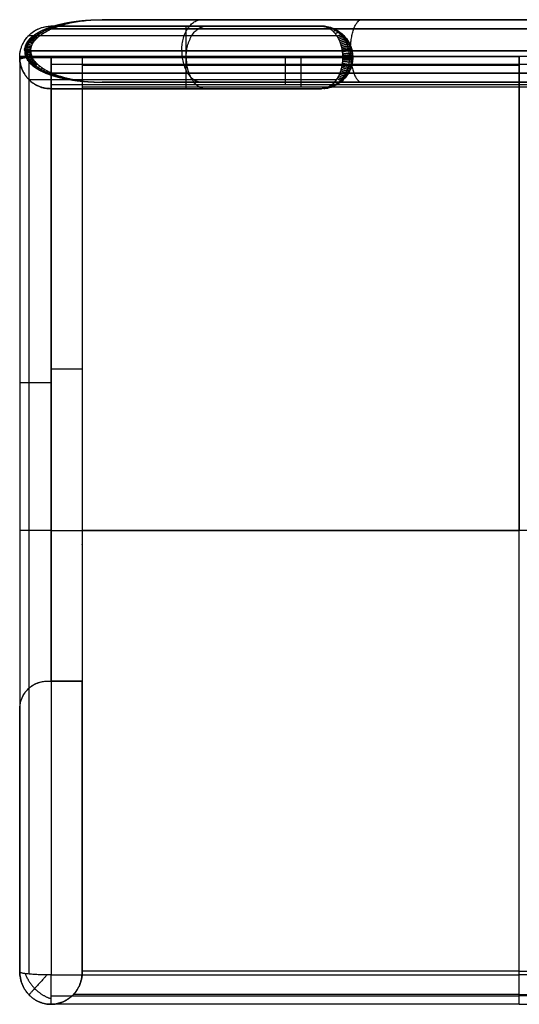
# Model space of a CAD drawing. Header units: millimetres. Extents: x 982 to 1462, y -35 to 438.
# Tile 1 of 2: x 982 to 1222, y -35 to 438. Entities that reach past the tile are written whole.
import ezdxf

# ---------------------------------------------------------------- set-up
doc = ezdxf.new("R2010")
doc.units = ezdxf.units.MM
doc.layers.add('chaise$Calque 03', color=5, linetype='Continuous', true_color=0x0000ff)

msp = doc.modelspace()

# ---------------------------------------------------------------- linework, layer by layer
at = {"layer": 'chaise$Calque 03'}
for p, q in [((1421.99, 437.63, 761.41), (1021.11, 437.63, 761.41)), ((1145.86, 437.63, 861.41), (1297.24, 437.63, 861.41)), ((996.55, 434.5, 20.4), (996.55, 434.5, 743.08)), ((1126.55, 434.5, 848.67), (1126.55, 434.5, 20.4)), ((981.61, 419.96, 437.92), (981.61, 419.96, 437.9)), ((996.61, 419.96, 453.07), (996.61, 419.96, 439.32)), ((996.61, 419.96, 453.07), (996.61, 419.96, 439.32)), ((996.61, 119.97, 422.92), (996.61, 419.96, 422.92)), ((1011.6, 419.96, 434.73), (1011.6, 419.96, 449.48)), ((1011.6, 419.96, 449.48), (1011.6, 419.96, 439.32)), ((1011.6, 419.96, 439.32), (1011.6, 419.96, 434.73)), ((1221.31, 419.96, 439.32), (1221.31, 419.96, 434.73)), ((1221.31, 419.96, 453.07), (1221.31, 419.96, 449.48)), ((1421.99, 407.63, 761.41), (1021.11, 407.63, 761.41)), ((1145.86, 407.63, 861.41), (1297.24, 407.63, 861.41)), ((996.55, 404.5, 20.4), (996.55, 404.5, 743.08)), ((1011.6, 405.29, 434.41), (1011.6, -19.32, 425.06)), ((1221.55, 405.29, 434.41), (1011.6, 405.29, 434.41)), ((1126.55, 404.5, 848.67), (1126.55, 404.5, 20.4)), ((1431.5, 405.29, 434.41), (1221.55, 405.29, 434.41)), ((996.54, 269.96, 422.92), (1011.6, 269.96, 422.92)), ((981.61, 192.38, 448.87), (981.61, 192.38, 437.94)), ((1221.55, 192.38, 429.72), (1011.6, 192.38, 429.72)), ((1011.6, 185.58, 429.57), (1011.6, 185.73, 422.92)), ((994.61, 119.97, 20.93), (994.61, 119.97, 48.93)), ((994.61, 119.97, 48.93), (994.61, 119.97, 423.05)), ((994.61, 119.97, 222.13), (1011.6, 119.97, 222.13)), ((1011.6, 119.97, 422.92), (996.57, 119.97, 422.92)), ((996.61, 119.97, 20.93), (996.61, 119.97, 422.92)), ((1011.6, -19.68, 226.79), (1011.6, 119.97, 229.87)), ((981.61, 106.52, 20.93), (981.61, 106.52, 48.93)), ((981.61, 106.52, 48.93), (981.61, 106.52, 437.96)), ((1221.55, -19.32, 425.06), (1011.6, -19.32, 425.06)), ((1221.55, -19.32, 425.06), (1431.5, -19.32, 425.06))]:
    msp.add_line(p, q, dxfattribs=at)
for points, weights, degree, knots in [([(983.98, 422.63, 748.4), (983.98, 422.78, 748.4), (983.99, 423.09, 748.4), (984.05, 423.73, 748.42), (984.19, 424.46, 748.47), (984.46, 425.31, 748.57), (984.85, 426.18, 748.7), (985.31, 426.97, 748.87), (985.8, 427.64, 749.04), (986.24, 428.18, 749.19), (986.72, 428.7, 749.36), (987.24, 429.19, 749.54), (987.78, 429.66, 749.73), (988.58, 430.29, 750.01), (989.69, 431.05, 750.4), (991.63, 432.17, 751.08), (993.74, 433.13, 751.82), (995.97, 433.97, 752.6), (997.75, 434.55, 753.23), (999.57, 435.07, 753.86), (1001.45, 435.54, 754.52), (1003.38, 435.96, 755.2), (1005.98, 436.45, 756.11), (1009.28, 436.94, 757.27), (1013.25, 437.34, 758.65), (1017.19, 437.57, 760.04), (1019.81, 437.63, 760.95), (1021.11, 437.63, 761.41)], [0.668312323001, 0.668311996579, 0.668531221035, 0.669873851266, 0.673060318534, 0.678995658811, 0.687526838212, 0.697728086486, 0.708242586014, 0.717748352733, 0.72781801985, 0.73824995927, 0.748865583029, 0.764351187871, 0.784486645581, 0.816642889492, 0.846338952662, 0.87317933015, 0.892485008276, 0.910143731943, 0.926283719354, 0.940878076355, 0.958148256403, 0.975481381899, 0.989823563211, 0.998177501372, 0.999999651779, 1], 3, [0, 0, 0, 0, 0.262687, 0.546269, 1.103085, 1.575474, 2.167094, 2.932126, 3.424776, 3.946668, 4.493353, 5.060955, 5.646163, 6.246157, 7.670699, 9.196795, 12.38861, 14.195171, 16.019066, 17.856092, 19.782393, 21.756828, 23.73807, 27.74501, 31.789199, 35.751529, 39.691254, 39.691254, 39.691254, 39.691254]), ([(1126.55, 434.5, 848.67), (1127.01, 434.5, 849.63), (1127.92, 434.45, 851.56), (1129.31, 434.22, 854.47), (1130.7, 433.82, 857.39), (1132.08, 433.25, 860.3), (1133.43, 432.49, 863.14), (1134.73, 431.53, 865.86), (1135.74, 430.57, 867.99), (1136.5, 429.69, 869.58), (1137.02, 429, 870.67), (1137.52, 428.25, 871.71), (1137.96, 427.47, 872.65), (1138.36, 426.67, 873.48), (1138.7, 425.84, 874.21), (1139, 425.01, 874.83), (1139.24, 424.2, 875.33), (1139.42, 423.45, 875.71), (1139.59, 422.6, 876.06), (1139.72, 421.69, 876.34), (1139.8, 420.78, 876.51), (1139.83, 420.09, 876.58), (1139.84, 419.68, 876.59), (1139.84, 419.5, 876.59)], [1, 0.999999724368, 0.998382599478, 0.990981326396, 0.978324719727, 0.960141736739, 0.936605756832, 0.907877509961, 0.879980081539, 0.855916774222, 0.837959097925, 0.819635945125, 0.801815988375, 0.785022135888, 0.769584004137, 0.755863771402, 0.744516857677, 0.735644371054, 0.727328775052, 0.720771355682, 0.716807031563, 0.715183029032, 0.714885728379, 0.714885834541], 3, [0, 0, 0, 0, 3.044394, 6.106526, 9.233921, 12.334319, 15.39621, 18.316748, 21.130647, 22.404931, 23.626639, 24.818974, 25.938461, 26.894632, 27.804453, 28.656642, 29.353359, 29.94743, 30.480014, 31.280581, 31.849184, 32.261361, 32.614258, 32.614258, 32.614258, 32.614258]), ([(983.98, 422.63, 748.4), (983.98, 422.47, 748.4), (983.99, 422.16, 748.4), (984.05, 421.52, 748.42), (984.19, 420.79, 748.47), (984.46, 419.94, 748.57), (984.85, 419.07, 748.7), (985.31, 418.28, 748.87), (985.8, 417.61, 749.04), (986.24, 417.07, 749.19), (986.72, 416.55, 749.36), (987.24, 416.06, 749.54), (987.78, 415.6, 749.73), (988.58, 414.96, 750.01), (989.69, 414.2, 750.4), (991.63, 413.08, 751.08), (993.74, 412.12, 751.82), (995.97, 411.29, 752.6), (997.75, 410.7, 753.23), (999.57, 410.18, 753.86), (1001.45, 409.71, 754.52), (1003.38, 409.29, 755.2), (1005.98, 408.8, 756.11), (1009.28, 408.31, 757.27), (1013.25, 407.91, 758.65), (1017.19, 407.68, 760.04), (1019.81, 407.63, 760.95), (1021.11, 407.63, 761.41)], [0.668312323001, 0.668311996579, 0.668531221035, 0.669873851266, 0.673060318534, 0.678995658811, 0.687526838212, 0.697728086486, 0.708242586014, 0.717748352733, 0.72781801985, 0.73824995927, 0.748865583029, 0.764351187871, 0.784486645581, 0.816642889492, 0.846338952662, 0.87317933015, 0.892485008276, 0.910143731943, 0.926283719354, 0.940878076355, 0.958148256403, 0.975481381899, 0.989823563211, 0.998177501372, 0.999999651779, 1], 3, [0, 0, 0, 0, 0.262687, 0.546269, 1.103085, 1.575474, 2.167094, 2.932126, 3.424776, 3.946668, 4.493353, 5.060955, 5.646163, 6.246157, 7.670699, 9.196795, 12.38861, 14.195171, 16.019066, 17.856092, 19.782393, 21.756828, 23.73807, 27.74501, 31.789199, 35.751529, 39.691254, 39.691254, 39.691254, 39.691254]), ([(1139.84, 419.5, 876.59), (1139.84, 419.31, 876.59), (1139.83, 418.91, 876.58), (1139.8, 418.21, 876.51), (1139.72, 417.31, 876.34), (1139.59, 416.4, 876.06), (1139.42, 415.54, 875.71), (1139.24, 414.79, 875.33), (1139, 413.99, 874.83), (1138.7, 413.15, 874.21), (1138.36, 412.33, 873.48), (1137.96, 411.53, 872.65), (1137.52, 410.75, 871.71), (1137.02, 410, 870.67), (1136.5, 409.31, 869.58), (1135.74, 408.43, 867.99), (1134.73, 407.46, 865.86), (1133.43, 406.51, 863.14), (1132.08, 405.75, 860.3), (1130.7, 405.17, 857.39), (1129.31, 404.78, 854.47), (1127.92, 404.55, 851.56), (1127.01, 404.5, 849.63), (1126.55, 404.5, 848.67)], [0.714885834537, 0.714885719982, 0.715183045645, 0.716807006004, 0.72077140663, 0.72732868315, 0.735644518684, 0.744516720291, 0.755863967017, 0.769583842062, 0.785022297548, 0.801815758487, 0.819636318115, 0.837958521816, 0.855917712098, 0.879979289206, 0.907878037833, 0.93660534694, 0.960141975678, 0.978324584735, 0.990981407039, 0.998382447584, 0.999999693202, 1], 3, [0, 0, 0, 0, 0.352897, 0.765074, 1.333677, 2.134245, 2.666828, 3.2609, 3.957616, 4.809806, 5.719626, 6.675797, 7.795284, 8.987619, 10.209328, 11.483612, 14.297511, 17.218048, 20.27994, 23.380338, 26.507733, 29.569865, 32.614143, 32.614143, 32.614143, 32.614143]), ([(984.23, -20.48, 447.84), (985.63, -24.41, 449.55), (988.76, -27.6, 449.65), (992.26, -31.16, 449.76), (996.61, -32.49, 447.86)], [0.831971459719, 0.81181792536, 0.860073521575, 0.806475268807, 0.83727264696], 2, [14.548184, 14.548184, 14.548184, 23.065793, 23.065793, 32.526436, 32.526436, 32.526436]), ([(1221.55, -35.19, 440.13), (1221.55, -35.19, 433.79), (1221.55, -30.52, 429.35), (1221.55, -25.85, 424.92), (1221.55, -19.32, 425.06)], [1, 0.921697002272, 1, 0.921697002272, 1], 2, [0, 0, 0, 11.950908, 11.950908, 23.901816, 23.901816, 23.901816])]:
    msp.add_rational_spline(points, weights, degree=degree, knots=knots, dxfattribs=at)
for points, knots in [([(984.92, 422.63, 751.73), (984.92, 422.73, 751.73), (984.93, 422.96, 751.73), (984.97, 423.42, 751.74), (985.06, 423.96, 751.76), (985.23, 424.6, 751.81), (985.48, 425.29, 751.88), (985.81, 425.95, 751.97), (986.17, 426.54, 752.06), (986.52, 427.04, 752.16), (986.9, 427.53, 752.26), (987.33, 428.01, 752.37), (987.78, 428.48, 752.5), (988.49, 429.13, 752.69), (989.5, 429.95, 752.95), (991.32, 431.19, 753.44), (993.35, 432.28, 753.99), (995.52, 433.25, 754.57), (997.29, 433.93, 755.04), (999.12, 434.55, 755.53), (1001.01, 435.11, 756.04), (1002.96, 435.61, 756.56), (1005.62, 436.2, 757.27), (1008.99, 436.8, 758.17), (1013.05, 437.28, 759.25), (1017.09, 437.56, 760.34), (1019.77, 437.63, 761.05), (1021.11, 437.63, 761.41)], [0, 0, 0, 0, 0.262687, 0.546269, 1.103085, 1.575474, 2.167094, 2.932126, 3.424776, 3.946668, 4.493353, 5.060955, 5.646163, 6.246157, 7.670699, 9.196795, 12.38861, 14.195171, 16.019066, 17.856092, 19.782393, 21.756828, 23.73807, 27.74501, 31.789199, 35.751529, 39.691254, 39.691254, 39.691254, 39.691254]), ([(986.87, 422.63, 746.41), (986.87, 422.73, 746.41), (986.87, 422.96, 746.41), (986.91, 423.42, 746.43), (986.99, 423.96, 746.46), (987.16, 424.6, 746.54), (987.4, 425.29, 746.64), (987.71, 425.95, 746.78), (988.05, 426.55, 746.93), (988.38, 427.04, 747.07), (988.74, 427.53, 747.23), (989.14, 428.01, 747.41), (989.58, 428.48, 747.6), (990.24, 429.14, 747.89), (991.2, 429.95, 748.31), (992.92, 431.19, 749.06), (994.84, 432.29, 749.9), (996.9, 433.25, 750.8), (998.58, 433.93, 751.54), (1000.3, 434.55, 752.29), (1002.09, 435.11, 753.08), (1003.94, 435.62, 753.89), (1006.46, 436.21, 754.99), (1009.64, 436.8, 756.39), (1013.48, 437.28, 758.07), (1017.31, 437.56, 759.74), (1019.85, 437.63, 760.86), (1021.11, 437.63, 761.41)], [0, 0, 0, 0, 0.262687, 0.546269, 1.103085, 1.575474, 2.167094, 2.932126, 3.424776, 3.946668, 4.493353, 5.060955, 5.646163, 6.246157, 7.670699, 9.196795, 12.38861, 14.195171, 16.019066, 17.856092, 19.782393, 21.756828, 23.73807, 27.74501, 31.789199, 35.751529, 39.691254, 39.691254, 39.691254, 39.691254]), ([(1140.46, 422.63, 876.41), (1140.46, 423.44, 876.41), (1140.51, 425.11, 876.27), (1140.74, 427.6, 875.64), (1141.13, 430.03, 874.55), (1141.69, 432.28, 873), (1142.39, 434.23, 871.05), (1143.2, 435.78, 868.79), (1144.08, 436.86, 866.36), (1144.97, 437.49, 863.88), (1145.57, 437.62, 862.22), (1145.86, 437.63, 861.41)], [0, 0, 0, 0, 2.429317, 5.000436, 7.694276, 10.481572, 13.32267, 16.169812, 18.971954, 21.680898, 24.256776, 24.256776, 24.256776, 24.256776]), ([(981.55, 419.5, 750.21), (981.55, 420.31, 750.21), (981.69, 421.98, 750.15), (982.32, 424.47, 749.85), (983.42, 426.91, 749.33), (984.97, 429.17, 748.59), (986.92, 431.11, 747.66), (989.17, 432.65, 746.59), (991.6, 433.74, 745.43), (994.08, 434.36, 744.25), (995.74, 434.5, 743.46), (996.55, 434.5, 743.08)], [0, 0, 0, 0, 2.430116, 5.008921, 7.72491, 10.555069, 13.462538, 16.39781, 19.30407, 22.125086, 24.812808, 24.812808, 24.812808, 24.812808]), ([(1126.55, 434.5, 848.67), (1126.92, 434.5, 849.68), (1127.65, 434.44, 851.68), (1128.77, 434.17, 854.71), (1129.88, 433.7, 857.74), (1130.98, 433.02, 860.75), (1132.05, 432.13, 863.65), (1133.06, 431.02, 866.41), (1133.84, 429.92, 868.55), (1134.42, 428.93, 870.11), (1134.81, 428.17, 871.16), (1135.16, 427.37, 872.14), (1135.48, 426.55, 873), (1135.75, 425.73, 873.74), (1135.98, 424.92, 874.36), (1136.17, 424.13, 874.88), (1136.31, 423.39, 875.28), (1136.42, 422.73, 875.57), (1136.52, 422, 875.84), (1136.59, 421.25, 876.03), (1136.64, 420.52, 876.15), (1136.65, 419.96, 876.2), (1136.66, 419.65, 876.21), (1136.66, 419.5, 876.21)], [0, 0, 0, 0, 3.044394, 6.106526, 9.233921, 12.334319, 15.39621, 18.316748, 21.130647, 22.404931, 23.626639, 24.818974, 25.938461, 26.894632, 27.804453, 28.656642, 29.353359, 29.94743, 30.480014, 31.280581, 31.849184, 32.261361, 32.614258, 32.614258, 32.614258, 32.614258]), ([(1126.55, 434.5, 848.67), (1127.09, 434.5, 849.59), (1128.19, 434.44, 851.43), (1129.84, 434.17, 854.2), (1131.49, 433.7, 856.98), (1133.13, 433.02, 859.73), (1134.71, 432.13, 862.39), (1136.21, 431.02, 864.91), (1137.38, 429.92, 866.87), (1138.23, 428.93, 868.3), (1138.8, 428.17, 869.26), (1139.33, 427.37, 870.15), (1139.8, 426.55, 870.94), (1140.2, 425.73, 871.62), (1140.54, 424.92, 872.19), (1140.82, 424.13, 872.66), (1141.04, 423.39, 873.03), (1141.2, 422.73, 873.3), (1141.35, 422, 873.54), (1141.45, 421.25, 873.72), (1141.52, 420.52, 873.83), (1141.54, 419.96, 873.87), (1141.55, 419.65, 873.88), (1141.55, 419.5, 873.88)], [0, 0, 0, 0, 3.044394, 6.106526, 9.233921, 12.334319, 15.39621, 18.316748, 21.130647, 22.404931, 23.626639, 24.818974, 25.938461, 26.894632, 27.804453, 28.656642, 29.353359, 29.94743, 30.480014, 31.280581, 31.849184, 32.261361, 32.614258, 32.614258, 32.614258, 32.614258]), ([(984.92, 422.63, 751.73), (984.92, 422.52, 751.73), (984.93, 422.29, 751.73), (984.97, 421.83, 751.74), (985.06, 421.29, 751.76), (985.23, 420.65, 751.81), (985.48, 419.96, 751.88), (985.81, 419.3, 751.97), (986.17, 418.71, 752.06), (986.52, 418.21, 752.16), (986.9, 417.72, 752.26), (987.33, 417.24, 752.37), (987.78, 416.78, 752.5), (988.49, 416.12, 752.69), (989.5, 415.3, 752.95), (991.32, 414.06, 753.44), (993.35, 412.97, 753.99), (995.52, 412, 754.57), (997.29, 411.32, 755.04), (999.12, 410.7, 755.53), (1001.01, 410.14, 756.04), (1002.96, 409.64, 756.56), (1005.62, 409.05, 757.27), (1008.99, 408.46, 758.17), (1013.05, 407.97, 759.25), (1017.09, 407.69, 760.34), (1019.77, 407.63, 761.05), (1021.11, 407.63, 761.41)], [0, 0, 0, 0, 0.262687, 0.546269, 1.103085, 1.575474, 2.167094, 2.932126, 3.424776, 3.946668, 4.493353, 5.060955, 5.646163, 6.246157, 7.670699, 9.196795, 12.38861, 14.195171, 16.019066, 17.856092, 19.782393, 21.756828, 23.73807, 27.74501, 31.789199, 35.751529, 39.691254, 39.691254, 39.691254, 39.691254]), ([(986, 419.96, 448.63), (986, 419.81, 448.65), (986, 419.66, 448.66), (986, 419.51, 448.67), (986, 344.05, 455.89), (986, 197.09, 462.95), (986, 50.13, 456.33), (986, -20.68, 449.98)], [-0.43035, -0.43035, -0.43035, -0.43035, 0, 0, 0, 218.883121, 424.173827, 424.173827, 424.173827, 424.173827]), ([(986.87, 422.63, 746.41), (986.87, 422.52, 746.41), (986.87, 422.29, 746.41), (986.91, 421.83, 746.43), (986.99, 421.29, 746.46), (987.16, 420.65, 746.54), (987.4, 419.96, 746.64), (987.71, 419.3, 746.78), (988.05, 418.7, 746.93), (988.38, 418.21, 747.07), (988.74, 417.72, 747.23), (989.14, 417.24, 747.41), (989.58, 416.77, 747.6), (990.24, 416.11, 747.89), (991.2, 415.3, 748.31), (992.92, 414.06, 749.06), (994.84, 412.96, 749.9), (996.9, 412, 750.8), (998.58, 411.32, 751.54), (1000.3, 410.7, 752.29), (1002.09, 410.14, 753.08), (1003.94, 409.64, 753.89), (1006.46, 409.04, 754.99), (1009.64, 408.45, 756.39), (1013.48, 407.97, 758.07), (1017.31, 407.69, 759.74), (1019.85, 407.63, 760.86), (1021.11, 407.63, 761.41)], [0, 0, 0, 0, 0.262687, 0.546269, 1.103085, 1.575474, 2.167094, 2.932126, 3.424776, 3.946668, 4.493353, 5.060955, 5.646163, 6.246157, 7.670699, 9.196795, 12.38861, 14.195171, 16.019066, 17.856092, 19.782393, 21.756828, 23.73807, 27.74501, 31.789199, 35.751529, 39.691254, 39.691254, 39.691254, 39.691254]), ([(1140.46, 422.63, 876.41), (1140.46, 421.82, 876.41), (1140.51, 420.15, 876.27), (1140.74, 417.66, 875.64), (1141.13, 415.22, 874.55), (1141.69, 412.97, 873), (1142.39, 411.02, 871.05), (1143.2, 409.48, 868.79), (1144.08, 408.39, 866.36), (1144.97, 407.76, 863.88), (1145.57, 407.63, 862.22), (1145.86, 407.63, 861.41)], [0, 0, 0, 0, 2.429317, 5.000436, 7.694276, 10.481572, 13.32267, 16.169812, 18.971954, 21.680898, 24.256776, 24.256776, 24.256776, 24.256776]), ([(981.55, 419.5, 750.21), (981.55, 418.69, 750.21), (981.69, 417.01, 750.15), (982.32, 414.52, 749.85), (983.42, 412.08, 749.33), (984.97, 409.83, 748.59), (986.92, 407.89, 747.66), (989.17, 406.34, 746.59), (991.6, 405.26, 745.43), (994.08, 404.63, 744.25), (995.74, 404.5, 743.46), (996.55, 404.5, 743.08)], [0, 0, 0, 0, 2.430116, 5.008921, 7.72491, 10.555069, 13.462538, 16.39781, 19.30407, 22.125086, 24.812808, 24.812808, 24.812808, 24.812808]), ([(981.61, 419.96, 437.92), (981.61, 419.45, 437.97), (981.61, 418.94, 438.02), (981.61, 418.44, 438.07), (981.61, 343.33, 445.25), (981.61, 197.07, 452.27), (981.61, 50.81, 445.69), (981.61, -19.68, 439.36)], [-1.476257, -1.476257, -1.476257, -1.476257, 0, 0, 0, 218.883121, 424.173827, 424.173827, 424.173827, 424.173827]), ([(996.61, 419.96, 453.07), (996.18, 419.96, 453.07), (995.32, 419.96, 453.03), (994.02, 419.96, 452.86), (992.71, 419.96, 452.57), (991.4, 419.96, 452.15), (990.1, 419.96, 451.59), (988.84, 419.96, 450.91), (987.64, 419.96, 450.09), (986.51, 419.96, 449.16), (985.48, 419.96, 448.11), (984.56, 419.96, 446.98), (983.75, 419.96, 445.76), (983.07, 419.96, 444.49), (982.52, 419.96, 443.18), (982.1, 419.96, 441.86), (981.81, 419.96, 440.53), (981.65, 419.96, 439.22), (981.61, 419.96, 438.35), (981.61, 419.96, 437.92)], [0, 0, 0, 0, 1.268587, 2.577689, 3.924164, 5.304093, 6.712801, 8.144909, 9.594429, 11.054889, 12.519499, 13.981333, 15.433524, 16.869457, 18.282944, 19.66837, 21.020811, 22.336104, 23.610876, 23.610876, 23.610876, 23.610876]), ([(1141.55, 419.5, 873.88), (1141.55, 419.35, 873.88), (1141.54, 419.03, 873.87), (1141.52, 418.48, 873.83), (1141.45, 417.75, 873.72), (1141.35, 417, 873.54), (1141.2, 416.27, 873.3), (1141.04, 415.61, 873.03), (1140.82, 414.87, 872.66), (1140.54, 414.08, 872.19), (1140.2, 413.27, 871.62), (1139.8, 412.45, 870.94), (1139.33, 411.63, 870.15), (1138.8, 410.83, 869.26), (1138.23, 410.07, 868.3), (1137.38, 409.08, 866.87), (1136.21, 407.97, 864.91), (1134.71, 406.87, 862.39), (1133.13, 405.98, 859.73), (1131.49, 405.3, 856.98), (1129.84, 404.83, 854.2), (1128.19, 404.56, 851.43), (1127.09, 404.5, 849.59), (1126.55, 404.5, 848.67)], [0, 0, 0, 0, 0.352897, 0.765074, 1.333677, 2.134245, 2.666828, 3.2609, 3.957616, 4.809806, 5.719626, 6.675797, 7.795284, 8.987619, 10.209328, 11.483612, 14.297511, 17.218048, 20.27994, 23.380338, 26.507733, 29.569865, 32.614143, 32.614143, 32.614143, 32.614143]), ([(1136.66, 419.5, 876.21), (1136.66, 419.35, 876.21), (1136.65, 419.03, 876.2), (1136.64, 418.48, 876.15), (1136.59, 417.75, 876.03), (1136.52, 417, 875.84), (1136.42, 416.27, 875.57), (1136.31, 415.61, 875.28), (1136.17, 414.87, 874.88), (1135.98, 414.08, 874.36), (1135.75, 413.27, 873.74), (1135.48, 412.45, 873), (1135.16, 411.63, 872.14), (1134.81, 410.83, 871.16), (1134.42, 410.07, 870.11), (1133.84, 409.08, 868.55), (1133.06, 407.97, 866.41), (1132.05, 406.87, 863.65), (1130.98, 405.98, 860.75), (1129.88, 405.3, 857.74), (1128.77, 404.83, 854.71), (1127.65, 404.56, 851.68), (1126.92, 404.5, 849.68), (1126.55, 404.5, 848.67)], [0, 0, 0, 0, 0.352897, 0.765074, 1.333677, 2.134245, 2.666828, 3.2609, 3.957616, 4.809806, 5.719626, 6.675797, 7.795284, 8.987619, 10.209328, 11.483612, 14.297511, 17.218048, 20.27994, 23.380338, 26.507733, 29.569865, 32.614143, 32.614143, 32.614143, 32.614143]), ([(981.61, 106.52, 437.96), (981.61, 107.25, 437.2), (981.72, 108.73, 435.66), (982.26, 110.94, 433.35), (983.19, 113.11, 431.07), (984.52, 115.12, 428.93), (986.19, 116.87, 427.03), (988.13, 118.27, 425.46), (990.25, 119.27, 424.26), (992.42, 119.84, 423.45), (993.9, 119.97, 423.14), (994.61, 119.97, 423.05)], [0, 0, 0, 0, 3.082288, 6.29112, 9.539643, 12.731344, 15.776754, 18.610663, 21.203116, 23.559185, 25.707643, 25.707643, 25.707643, 25.707643]), ([(1011.6, -19.68, 425.06), (1011.6, -20.52, 425.06), (1011.46, -22.27, 425.2), (1010.82, -24.87, 425.84), (1009.7, -27.4, 426.96), (1008.14, -29.73, 428.53), (1006.19, -31.72, 430.5), (1003.95, -33.3, 432.75), (1001.53, -34.41, 435.18), (999.06, -35.05, 437.66), (997.41, -35.19, 439.32), (996.61, -35.19, 440.13)], [-28.615154, -28.615154, -28.615154, -28.615154, -26.178897, -23.54168, -20.660925, -17.520387, -14.145496, -10.604591, -6.996168, -3.428526, 0, 0, 0, 0])]:
    msp.add_open_spline(points, degree=3, knots=knots, dxfattribs=at)
for points, weights in [([(999.09, 434.53, 755.52), (999.39, 435.7, 753.8), (1000.28, 434.53, 752.28)], [1, 0.819099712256, 1]), ([(1001, 435.09, 756.03), (1001.33, 436.04, 754.48), (1002.08, 435.1, 753.07)], [1, 0.85166549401, 1]), ([(1002.96, 435.6, 756.56), (1003.31, 436.35, 755.18), (1003.94, 435.6, 753.89)], [1, 0.88110683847, 1]), ([(1004.95, 436.04, 757.09), (1005.29, 436.62, 755.87), (1005.82, 436.05, 754.71)], [1, 0.906930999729, 1]), ([(1008.98, 436.76, 758.17), (1009.27, 437.07, 757.26), (1009.64, 436.76, 756.38)], [1, 0.948704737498, 1]), ([(1013.08, 437.25, 759.26), (1013.28, 437.39, 758.67), (1013.51, 437.25, 758.08)], [1, 0.977822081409, 1]), ([(1017.1, 437.53, 760.34), (1017.21, 437.57, 760.04), (1017.32, 437.53, 759.75)], [1, 0.994524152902, 1]), ([(1059.37, 422.63, 811.41), (1059.37, 437.63, 811.41), (1068.96, 437.63, 799.77)], [1, 0.707106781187, 1]), ([(981.55, 419.5, 20.4), (981.55, 434.5, 20.4), (996.55, 434.5, 20.4)], [1, 0.707106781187, 1]), ([(981.55, 419.5, 385.31), (981.55, 434.5, 385.31), (996.55, 434.5, 385.31)], [1, 0.707106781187, 1]), ([(989.48, 429.91, 752.95), (988.53, 432.97, 750), (991.18, 429.91, 748.3)], [1, 0.567221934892, 1]), ([(990.83, 430.83, 753.31), (990.31, 433.53, 750.62), (992.46, 430.84, 748.86)], [1, 0.615170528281, 1]), ([(993.79, 432.46, 754.11), (993.78, 434.48, 751.84), (995.26, 432.46, 750.09)], [1, 0.702771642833, 1]), ([(995.52, 433.23, 754.57), (995.66, 434.92, 752.5), (996.9, 433.23, 750.8)], [1, 0.745497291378, 1]), ([(997.29, 433.91, 755.04), (997.53, 435.33, 753.15), (998.57, 433.92, 751.54)], [1, 0.784204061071, 1]), ([(1061.55, 419.5, 815.2), (1061.55, 434.5, 815.2), (1071.01, 434.5, 803.56)], [1, 0.707106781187, 1]), ([(1126.55, 434.5, 20.4), (1141.55, 434.5, 20.4), (1141.55, 419.5, 20.4)], [1, 0.707106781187, 1]), ([(1141.55, 419.5, 450.29), (1141.55, 434.5, 450.29), (1126.55, 434.5, 450.29)], [1, 0.707106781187, 1]), ([(1127.65, 434.41, 851.68), (1127.92, 434.44, 851.55), (1128.18, 434.41, 851.42)], [1, 0.995145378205, 1]), ([(1128.76, 434.14, 854.69), (1129.3, 434.25, 854.44), (1129.82, 434.14, 854.18)], [1, 0.980367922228, 1]), ([(1129.88, 433.66, 857.75), (1130.7, 433.94, 857.4), (1131.49, 433.66, 856.98)], [1, 0.954707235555, 1]), ([(1130.98, 432.98, 860.76), (1132.1, 433.48, 860.34), (1133.13, 432.98, 859.74)], [1, 0.918155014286, 1]), ([(1132.06, 432.07, 863.69), (1133.49, 432.88, 863.26), (1134.73, 432.07, 862.42)], [1, 0.87036434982, 1]), ([(1133.07, 430.96, 866.43), (1134.83, 432.14, 866.07), (1136.22, 430.96, 864.93)], [1, 0.812933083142, 1]), ([(1134.01, 429.62, 869), (1136.14, 431.24, 868.82), (1137.62, 429.62, 867.28)], [1, 0.745567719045, 1]), ([(985.47, 425.22, 751.88), (980.53, 428.41, 747.2), (987.39, 425.22, 746.64)], [1, 0.373875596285, 1]), ([(985.87, 426.04, 751.98), (981.81, 429.64, 747.64), (987.77, 426.04, 746.8)], [1, 0.398826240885, 1]), ([(986.17, 426.53, 752.06), (982.63, 430.25, 747.93), (988.05, 426.53, 746.93)], [1, 0.416225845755, 1]), ([(986.52, 427.03, 752.16), (983.47, 430.79, 748.22), (988.38, 427.03, 747.07)], [1, 0.435228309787, 1]), ([(986.9, 427.52, 752.26), (984.31, 431.25, 748.52), (988.74, 427.52, 747.23)], [1, 0.455369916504, 1]), ([(987.33, 428, 752.37), (985.14, 431.66, 748.81), (989.14, 428, 747.41)], [1, 0.476238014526, 1]), ([(987.78, 428.47, 752.5), (985.95, 432.02, 749.1), (989.58, 428.47, 747.6)], [1, 0.497481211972, 1]), ([(988.27, 428.92, 752.63), (986.75, 432.34, 749.38), (990.04, 428.93, 747.8)], [1, 0.518823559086, 1]), ([(1134.42, 428.91, 870.12), (1136.75, 430.75, 870.1), (1138.23, 428.91, 868.31)], [1, 0.710918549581, 1]), ([(1134.81, 428.15, 871.17), (1137.34, 430.21, 871.35), (1138.8, 428.15, 869.26)], [1, 0.67524052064, 1]), ([(1135.17, 427.34, 872.15), (1137.94, 429.62, 872.6), (1139.34, 427.34, 870.17)], [1, 0.638187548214, 1]), ([(1135.49, 426.49, 873.03), (1138.52, 428.96, 873.82), (1139.82, 426.49, 870.97)], [1, 0.601642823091, 1]), ([(1135.75, 425.71, 873.74), (1139.03, 428.29, 874.89), (1140.2, 425.71, 871.62)], [1, 0.569469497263, 1]), ([(1135.98, 424.89, 874.37), (1139.53, 427.53, 875.94), (1140.55, 424.89, 872.19)], [1, 0.538606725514, 1]), ([(986.87, 422.63, 746.41), (978.29, 422.63, 746.41), (984.92, 422.63, 751.73)], [1, 0.336624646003, 1]), ([(984.93, 422.95, 751.73), (978.33, 423.46, 746.42), (986.88, 422.95, 746.41)], [1, 0.337251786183, 1]), ([(984.93, 422.3, 751.73), (978.33, 421.79, 746.42), (986.88, 422.3, 746.41)], [1, 0.337251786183, 1]), ([(984.96, 423.31, 751.74), (978.47, 424.35, 746.47), (986.9, 423.31, 746.42)], [1, 0.339314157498, 1]), ([(984.96, 421.95, 751.74), (978.47, 420.9, 746.47), (986.9, 421.94, 746.42)], [1, 0.339314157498, 1]), ([(985.07, 423.99, 751.77), (978.98, 425.97, 746.65), (987.01, 423.99, 746.47)], [1, 0.347274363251, 1]), ([(985.07, 421.26, 751.77), (978.98, 419.28, 746.65), (987.01, 421.26, 746.47)], [1, 0.347274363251, 1]), ([(985.22, 424.55, 751.81), (979.61, 427.17, 746.87), (987.15, 424.55, 746.53)], [1, 0.357538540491, 1]), ([(1059.37, 422.63, 811.41), (1059.37, 407.63, 811.41), (1068.96, 407.63, 799.77)], [1, 0.707106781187, 1]), ([(1136.18, 424.07, 874.9), (1140.01, 426.66, 876.94), (1140.84, 424.07, 872.68)], [1, 0.510259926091, 1]), ([(1136.32, 423.35, 875.29), (1140.39, 425.81, 877.75), (1141.05, 423.35, 873.04)], [1, 0.48826934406, 1]), ([(1136.42, 422.7, 875.57), (1140.71, 424.95, 878.42), (1141.2, 422.7, 873.3)], [1, 0.471035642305, 1]), ([(1136.5, 422.1, 875.79), (1140.98, 424.06, 878.98), (1141.32, 422.1, 873.5)], [1, 0.457338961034, 1]), ([(1136.6, 421.15, 876.04), (1141.31, 422.51, 879.67), (1141.46, 421.15, 873.73)], [1, 0.441087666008, 1]), ([(996.55, 404.5, 20.4), (981.55, 404.5, 20.4), (981.55, 419.5, 20.4)], [1, 0.707106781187, 1]), ([(981.55, 419.5, 385.31), (981.55, 404.5, 385.31), (996.55, 404.5, 385.31)], [1, 0.707106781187, 1]), ([(981.61, 419.96, 437.9), (981.61, 419.96, 422.92), (996.51, 419.96, 422.92)], [1, 0.707106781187, 1]), ([(996.54, 419.96, 453.07), (981.61, 419.95, 453), (981.61, 418.44, 438.07)], [0.998064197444, 0.708077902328, 1]), ([(985.22, 420.7, 751.81), (979.61, 418.08, 746.87), (987.15, 420.7, 746.53)], [1, 0.357538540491, 1]), ([(985.47, 420.03, 751.88), (980.53, 416.84, 747.2), (987.39, 420.03, 746.64)], [1, 0.373875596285, 1]), ([(985.87, 419.21, 751.98), (981.81, 415.61, 747.64), (987.77, 419.21, 746.8)], [1, 0.398826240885, 1]), ([(986.17, 418.72, 752.06), (982.63, 415, 747.93), (988.05, 418.72, 746.93)], [1, 0.416225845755, 1]), ([(986.52, 418.23, 752.16), (983.47, 414.46, 748.22), (988.38, 418.22, 747.07)], [1, 0.435228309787, 1]), ([(986.9, 417.73, 752.26), (984.31, 414, 748.52), (988.74, 417.73, 747.23)], [1, 0.455369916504, 1]), ([(987.33, 417.25, 752.37), (985.14, 413.59, 748.81), (989.14, 417.25, 747.41)], [1, 0.476238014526, 1]), ([(987.78, 416.78, 752.5), (985.95, 413.23, 749.1), (989.58, 416.78, 747.6)], [1, 0.497481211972, 1]), ([(988.27, 416.33, 752.63), (986.75, 412.91, 749.38), (990.04, 416.32, 747.8)], [1, 0.518823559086, 1]), ([(996.61, 419.96, 439.32), (996.61, 419.96, 453.11), (996.61, 406.29, 454.34)], [1, 0.737926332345, 1]), ([(1011.6, 419.96, 449.48), (1011.6, 419.96, 434.73), (1011.6, 405.29, 434.41)], [1, 0.714808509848, 1]), ([(1061.55, 419.5, 815.2), (1061.55, 404.5, 815.2), (1071.01, 404.5, 803.56)], [1, 0.707106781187, 1]), ([(1109.08, 419.96, 439.32), (1109.08, 419.96, 453.11), (1109.08, 406.29, 454.34)], [1, 0.737926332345, 1]), ([(1116.58, 419.96, 449.48), (1116.58, 419.96, 434.73), (1116.58, 405.29, 434.41)], [1, 0.714808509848, 1]), ([(1141.55, 419.5, 20.4), (1141.55, 404.5, 20.4), (1126.55, 404.5, 20.4)], [1, 0.707106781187, 1]), ([(1141.55, 419.5, 450.29), (1141.55, 404.5, 450.29), (1126.55, 404.5, 450.29)], [1, 0.707106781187, 1]), ([(1136.42, 416.3, 875.57), (1140.71, 414.05, 878.42), (1141.2, 416.3, 873.3)], [1, 0.471035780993, 1]), ([(1136.5, 416.9, 875.79), (1140.98, 414.94, 878.98), (1141.32, 416.9, 873.5)], [1, 0.457338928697, 1]), ([(1136.6, 417.85, 876.04), (1141.31, 416.48, 879.67), (1141.46, 417.85, 873.73)], [1, 0.441087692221, 1]), ([(1136.64, 420.45, 876.15), (1141.47, 421.27, 880.01), (1141.52, 420.45, 873.83)], [1, 0.433582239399, 1]), ([(1136.64, 418.55, 876.15), (1141.47, 417.72, 880.01), (1141.52, 418.55, 873.83)], [1, 0.433582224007, 1]), ([(1136.65, 419.94, 876.2), (1141.53, 420.33, 880.14), (1141.54, 419.94, 873.87)], [1, 0.430589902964, 1]), ([(1136.65, 419.06, 876.2), (1141.53, 418.67, 880.14), (1141.54, 419.06, 873.87)], [1, 0.430589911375, 1]), ([(1141.55, 419.5, 873.88), (1141.55, 419.5, 880.18), (1136.66, 419.5, 876.21)], [1, 0.429771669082, 1]), ([(1221.55, 419.96, 439.32), (1221.55, 419.96, 453.11), (1221.55, 406.29, 454.34)], [1, 0.737926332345, 1]), ([(1221.55, 405.29, 434.41), (1221.55, 419.96, 434.73), (1221.55, 419.96, 449.48)], [1, 0.714808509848, 1]), ([(989.48, 415.35, 752.95), (988.53, 412.28, 750), (991.18, 415.34, 748.3)], [1, 0.567221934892, 1]), ([(990.83, 414.42, 753.31), (990.31, 411.72, 750.62), (992.46, 414.41, 748.86)], [1, 0.615170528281, 1]), ([(993.79, 412.79, 754.11), (993.78, 410.77, 751.84), (995.26, 412.79, 750.09)], [1, 0.702771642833, 1]), ([(995.52, 412.02, 754.57), (995.66, 410.33, 752.5), (996.9, 412.02, 750.8)], [1, 0.745497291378, 1]), ([(1135.17, 411.66, 872.15), (1137.94, 409.38, 872.6), (1139.34, 411.66, 870.17)], [1, 0.638187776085, 1]), ([(1135.49, 412.5, 873.03), (1138.52, 410.04, 873.82), (1139.82, 412.5, 870.97)], [1, 0.601642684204, 1]), ([(1135.75, 413.29, 873.74), (1139.03, 410.71, 874.89), (1140.2, 413.29, 871.62)], [1, 0.569469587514, 1]), ([(1135.98, 414.11, 874.37), (1139.53, 411.47, 875.94), (1140.55, 414.11, 872.19)], [1, 0.538606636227, 1]), ([(1136.18, 414.93, 874.9), (1140.01, 412.33, 876.94), (1140.84, 414.93, 872.68)], [1, 0.510260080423, 1]), ([(1136.32, 415.65, 875.29), (1140.39, 413.19, 877.75), (1141.05, 415.65, 873.04)], [1, 0.488269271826, 1]), ([(997.29, 411.34, 755.04), (997.53, 409.92, 753.15), (998.57, 411.33, 751.54)], [1, 0.784204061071, 1]), ([(999.09, 410.72, 755.52), (999.39, 409.56, 753.8), (1000.28, 410.72, 752.28)], [1, 0.819099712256, 1]), ([(1001, 410.16, 756.03), (1001.33, 409.21, 754.48), (1002.08, 410.15, 753.07)], [1, 0.85166549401, 1]), ([(1002.96, 409.65, 756.56), (1003.31, 408.9, 755.18), (1003.94, 409.65, 753.89)], [1, 0.88110683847, 1]), ([(1004.95, 409.21, 757.09), (1005.29, 408.63, 755.87), (1005.82, 409.2, 754.71)], [1, 0.906930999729, 1]), ([(1008.98, 408.49, 758.17), (1009.27, 408.18, 757.26), (1009.64, 408.49, 756.38)], [1, 0.948704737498, 1]), ([(1013.08, 408, 759.26), (1013.28, 407.87, 758.67), (1013.51, 408, 758.08)], [1, 0.977822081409, 1]), ([(1017.1, 407.72, 760.34), (1017.21, 407.68, 760.04), (1017.32, 407.72, 759.75)], [1, 0.994524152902, 1]), ([(1132.06, 406.93, 863.69), (1133.49, 406.12, 863.26), (1134.73, 406.93, 862.42)], [1, 0.870364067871, 1]), ([(1133.07, 408.04, 866.43), (1134.83, 406.86, 866.07), (1136.22, 408.04, 864.93)], [1, 0.812933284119, 1]), ([(1134.01, 409.38, 869), (1136.14, 407.76, 868.82), (1137.62, 409.38, 867.28)], [1, 0.745567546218, 1]), ([(1134.42, 410.09, 870.12), (1136.75, 408.25, 870.1), (1138.23, 410.09, 868.31)], [1, 0.710919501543, 1]), ([(1134.81, 410.85, 871.17), (1137.34, 408.78, 871.35), (1138.8, 410.85, 869.26)], [1, 0.675240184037, 1]), ([(1127.65, 404.59, 851.68), (1127.92, 404.56, 851.55), (1128.18, 404.59, 851.42)], [1, 0.995145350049, 1]), ([(1128.76, 404.86, 854.69), (1129.3, 404.74, 854.44), (1129.82, 404.86, 854.18)], [1, 0.98036796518, 1]), ([(1129.88, 405.34, 857.75), (1130.7, 405.06, 857.4), (1131.49, 405.34, 856.98)], [1, 0.954707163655, 1]), ([(1130.98, 406.02, 860.76), (1132.1, 405.52, 860.34), (1133.13, 406.02, 859.74)], [1, 0.918155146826, 1]), ([(996.54, 263.21, 422.92), (981.61, 263.21, 422.92), (981.61, 263.21, 437.93)], [1, 0.707106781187, 1]), ([(996.61, 192.38, 463.95), (981.61, 192.38, 463.95), (981.61, 192.38, 448.87)], [1, 0.707106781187, 1]), ([(981.61, 106.52, 20.93), (981.61, 119.97, 20.93), (994.61, 119.97, 20.93)], [1, 0.707106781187, 1]), ([(981.61, 106.52, 229.45), (981.61, 119.97, 229.45), (994.61, 119.97, 229.45)], [1, 0.707106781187, 1]), ([(994.61, 119.97, 423.05), (995.58, 119.97, 422.92), (996.57, 119.97, 422.92)], [0.951694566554, 0.973438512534, 1]), ([(981.61, -19.68, 439.36), (981.61, -35.19, 439.36), (996.61, -35.19, 439.36)], [1, 0.707106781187, 1]), ([(996.61, -21.1, 454.37), (981.61, -21.1, 454.37), (981.61, -19.68, 439.36)], [1, 0.707106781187, 1]), ([(996.61, -35.19, 20.93), (981.61, -35.19, 20.93), (981.61, -19.68, 20.93)], [1, 0.707106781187, 1]), ([(996.61, -35.19, 230.15), (981.61, -35.19, 230.15), (981.61, -19.68, 230.15)], [1, 0.707106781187, 1]), ([(994.65, -21.09, 454.25), (986, -30.65, 452.24), (986, -30.65, 439.36)], [0.961815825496, 0.743334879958, 0.994018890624]), ([(1011.6, -19.68, 20.93), (1011.6, -35.19, 20.93), (996.61, -35.19, 20.93)], [1, 0.707106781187, 1]), ([(996.61, -35.19, 230.53), (1011.6, -35.19, 230.53), (1011.6, -19.68, 230.53)], [1, 0.707106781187, 1]), ([(996.61, -35.19, 439.36), (996.61, -35.19, 453.11), (996.61, -21.1, 454.37)], [1, 0.738894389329, 1]), ([(1011.6, -19.32, 425.06), (1011.6, -19.5, 425.06), (1011.6, -19.68, 425.06)], [1, 0.995254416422, 0.990658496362]), ([(1221.55, -35.19, 439.36), (1221.55, -35.19, 453.11), (1221.55, -21.1, 454.37)], [1, 0.738899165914, 1])]:
    msp.add_rational_spline(points, weights, degree=2, dxfattribs=at)
for points in [[(1021.11, 437.63, 761.41), (1083.48, 437.63, 811.41), (1145.86, 437.63, 861.41)], [(1083.48, 437.63, 811.41), (1221.55, 437.63, 811.41), (1359.61, 437.63, 811.41)], [(995.53, 433.23, 754.57), (1068.79, 433.23, 813.29), (1142.04, 433.23, 872.02)], [(1126.55, 434.5, 20.4), (1061.55, 434.5, 20.4), (996.55, 434.5, 20.4)], [(996.55, 434.5, 743.08), (1061.55, 434.5, 795.88), (1126.55, 434.5, 848.67)], [(996.55, 434.5, 450.29), (1061.55, 434.5, 450.29), (1126.55, 434.5, 450.29)], [(1446.2, 433.23, 750.8), (1221.55, 433.23, 750.8), (996.9, 433.23, 750.8)], [(1061.55, 404.5, 20.4), (1061.55, 419.5, 20.4), (1061.55, 434.5, 20.4)], [(1061.55, 434.5, 795.88), (1061.55, 434.5, 408.14), (1061.55, 434.5, 20.4)], [(1142.04, 433.23, 872.02), (1221.55, 433.23, 872.02), (1301.06, 433.23, 872.02)], [(985.94, 430.1, 20.4), (985.94, 430.1, 384.26), (985.94, 430.1, 748.12)], [(985.94, 430.1, 748.12), (1059.82, 430.1, 808.13), (1133.7, 430.1, 868.14)], [(1137.16, 430.1, 866.5), (1137.16, 430.1, 443.45), (1137.16, 430.1, 20.4)], [(984.92, 422.63, 751.73), (1062.69, 422.63, 814.07), (1140.46, 422.63, 876.41)], [(1456.23, 422.63, 746.41), (1221.55, 422.63, 746.41), (986.87, 422.63, 746.41)], [(1140.46, 422.63, 876.41), (1221, 422.63, 876.41), (1301.54, 422.63, 876.41)], [(981.55, 419.5, 20.4), (981.55, 419.5, 385.31), (981.55, 419.5, 750.21)], [(981.55, 419.5, 750.21), (1059.1, 419.5, 813.21), (1136.66, 419.5, 876.21)], [(1141.55, 419.5, 20.4), (1061.55, 419.5, 20.4), (981.55, 419.5, 20.4)], [(981.61, 419.96, 437.9), (981.61, 263.24, 437.93), (981.61, 106.52, 437.96)], [(985.97, 419.96, 427.31), (985.98, 268.28, 427.32), (985.99, 116.59, 427.32)], [(996.51, 419.96, 422.92), (1004.06, 419.96, 422.92), (1011.6, 419.96, 422.92)], [(996.51, 419.96, 422.92), (996.54, 269.96, 422.92), (996.57, 119.97, 422.92)], [(996.61, 419.96, 453.07), (1109.08, 419.96, 453.07), (1221.55, 419.96, 453.07)], [(1011.6, 419.96, 439.32), (1004.1, 419.96, 439.32), (996.61, 419.96, 439.32)], [(1221.55, 419.96, 439.32), (1109.08, 419.96, 439.32), (996.61, 419.96, 439.32)], [(996.61, 419.96, 453.07), (996.61, 413.13, 453.72), (996.61, 406.29, 454.34)], [(996.61, 419.96, 446.83), (996.61, 418.96, 446.83), (996.61, 417.96, 446.83)], [(1011.6, 419.96, 422.92), (1011.6, 419.96, 428.83), (1011.6, 419.96, 434.73)], [(1011.6, 419.96, 434.73), (1116.58, 419.96, 434.73), (1221.55, 419.96, 434.73)], [(1011.6, 419.96, 422.92), (1011.6, 269.96, 422.92), (1011.6, 119.97, 422.92)], [(1221.55, 419.96, 439.32), (1116.58, 419.96, 439.32), (1011.6, 419.96, 439.32)], [(1221.55, 419.96, 449.48), (1116.58, 419.96, 449.48), (1011.6, 419.96, 449.48)], [(1141.55, 419.5, 873.88), (1141.55, 419.5, 447.14), (1141.55, 419.5, 20.4)], [(1431.5, 419.96, 434.73), (1326.52, 419.96, 434.73), (1221.55, 419.96, 434.73)], [(1446.49, 419.96, 453.07), (1334.02, 419.96, 453.07), (1221.55, 419.96, 453.07)], [(1221.55, 419.96, 453.07), (1221.55, 419.96, 451.27), (1221.55, 419.96, 449.48)], [(1431.5, 419.96, 449.48), (1326.52, 419.96, 449.48), (1221.55, 419.96, 449.48)], [(1431.5, 419.96, 439.32), (1326.52, 419.96, 439.32), (1221.55, 419.96, 439.32)], [(1221.55, 419.96, 439.32), (1221.55, 419.96, 437.03), (1221.55, 419.96, 434.73)], [(1446.49, 419.96, 439.32), (1334.02, 419.96, 439.32), (1221.55, 419.96, 439.32)], [(995.53, 412.02, 754.57), (1068.79, 412.02, 813.29), (1142.04, 412.02, 872.02)], [(1221.55, 416.03, 449.49), (1109.08, 416.03, 449.49), (996.61, 416.03, 449.49)], [(996.61, 413.13, 453.71), (996.61, 413.13, 452.84), (996.61, 413.13, 451.96)], [(1446.2, 412.02, 750.8), (1221.55, 412.02, 750.8), (996.9, 412.02, 750.8)], [(1221.55, 415.68, 438.94), (1116.58, 415.68, 438.94), (1011.6, 415.68, 438.94)], [(1142.04, 412.02, 872.02), (1221.55, 412.02, 872.02), (1301.06, 412.02, 872.02)], [(1446.49, 416.03, 449.49), (1334.02, 416.03, 449.49), (1221.55, 416.03, 449.49)], [(985.94, 408.89, 20.4), (985.94, 408.89, 384.26), (985.94, 408.89, 748.12)], [(985.94, 408.89, 748.12), (1059.82, 408.89, 808.13), (1133.7, 408.89, 868.14)], [(1021.11, 407.63, 761.41), (1083.48, 407.63, 811.41), (1145.86, 407.63, 861.41)], [(1083.48, 407.63, 811.41), (1221.55, 407.63, 811.41), (1359.61, 407.63, 811.41)], [(1137.16, 408.89, 866.5), (1137.16, 408.89, 443.45), (1137.16, 408.89, 20.4)], [(1126.55, 404.5, 20.4), (1061.55, 404.5, 20.4), (996.55, 404.5, 20.4)], [(996.55, 404.5, 743.08), (1061.55, 404.5, 795.88), (1126.55, 404.5, 848.67)], [(996.55, 404.5, 450.29), (1061.55, 404.5, 450.29), (1126.55, 404.5, 450.29)], [(1221.55, 406.29, 454.34), (1109.08, 406.29, 454.34), (996.61, 406.29, 454.34)], [(996.61, 406.29, 454.34), (996.61, 192.6, 473.54), (996.61, -21.1, 454.37)], [(1061.55, 404.5, 795.88), (1061.55, 404.5, 408.14), (1061.55, 404.5, 20.4)], [(1221.55, -21.1, 454.37), (1221.55, 192.6, 473.54), (1221.55, 406.29, 454.34)], [(1446.49, 406.29, 454.34), (1334.02, 406.29, 454.34), (1221.55, 406.29, 454.34)], [(1221.55, 406.29, 454.34), (1221.55, 299.44, 463.94), (1221.55, 192.6, 463.95)], [(1221.55, 406.29, 454.34), (1221.55, 370.68, 457.54), (1221.55, 335.06, 459.67)], [(1221.55, -19.32, 425.06), (1221.55, 192.98, 429.73), (1221.55, 405.29, 434.41)], [(996.61, 192.38, 463.95), (1109.08, 192.38, 463.95), (1221.55, 192.38, 463.95)], [(1446.49, 192.38, 463.95), (1334.02, 192.38, 463.95), (1221.55, 192.38, 463.95)], [(994.61, 119.97, 20.93), (1003.1, 119.97, 20.93), (1011.6, 119.97, 20.93)], [(1011.6, 119.97, 20.93), (1011.6, 50.15, 20.93), (1011.6, -19.68, 20.93)], [(1011.6, 119.97, 422.92), (1011.6, 119.97, 235.92), (1011.6, 119.97, 48.93)], [(1011.6, 119.97, 48.93), (1011.6, 119.97, 34.93), (1011.6, 119.97, 20.93)], [(985.42, 116.03, 20.93), (985.42, 116.03, 224.43), (985.42, 116.03, 427.94)], [(981.61, -19.68, 20.93), (981.61, 43.42, 20.93), (981.61, 106.52, 20.93)], [(981.61, 106.52, 232.41), (981.61, 43.42, 230.13), (981.61, -19.68, 224.51)], [(981.61, -19.68, 439.36), (981.61, -19.68, 244.15), (981.61, -19.68, 48.93)], [(981.61, -19.68, 48.93), (981.61, -19.68, 34.93), (981.61, -19.68, 20.93)], [(996.61, -21.1, 454.37), (1109.08, -21.1, 454.37), (1221.55, -21.1, 454.37)], [(1011.6, -19.68, 425.06), (1011.6, -19.68, 236.99), (1011.6, -19.68, 48.93)], [(1011.6, -19.68, 48.93), (1011.6, -19.68, 34.93), (1011.6, -19.68, 20.93)], [(1446.49, -21.1, 454.37), (1334.02, -21.1, 454.37), (1221.55, -21.1, 454.37)], [(986, -30.65, 439.36), (986, -30.65, 230.15), (986, -30.65, 20.93)], [(996.61, -31.14, 449.52), (1109.08, -31.14, 449.52), (1221.55, -31.14, 449.52)], [(1007.21, -30.65, 429.47), (1007.21, -30.65, 225.2), (1007.21, -30.65, 20.93)], [(1221.55, -30.52, 429.35), (1114.44, -30.52, 429.35), (1007.33, -30.52, 429.35)], [(1221.55, -30.52, 429.35), (1328.66, -30.52, 429.35), (1435.77, -30.52, 429.35)], [(1446.49, -31.14, 449.52), (1334.02, -31.14, 449.52), (1221.55, -31.14, 449.52)], [(1221.55, -35.19, 439.36), (1109.08, -35.19, 439.36), (996.61, -35.19, 439.36)], [(1221.55, -35.19, 440.13), (1109.08, -35.19, 440.13), (996.61, -35.19, 440.13)], [(996.61, -35.19, 439.36), (996.61, -35.19, 244.15), (996.61, -35.19, 48.93)], [(996.61, -35.19, 48.93), (996.61, -35.19, 34.93), (996.61, -35.19, 20.93)], [(996.61, -35.19, 440.13), (996.61, -35.19, 439.75), (996.61, -35.19, 439.36)], [(1221.55, -35.19, 439.36), (1334.02, -35.19, 439.36), (1446.49, -35.19, 439.36)], [(1221.55, -35.19, 440.13), (1334.02, -35.19, 440.13), (1446.49, -35.19, 440.13)]]:
    msp.add_open_spline(points, degree=2, dxfattribs=at)

doc.saveas('drawing.dxf')
